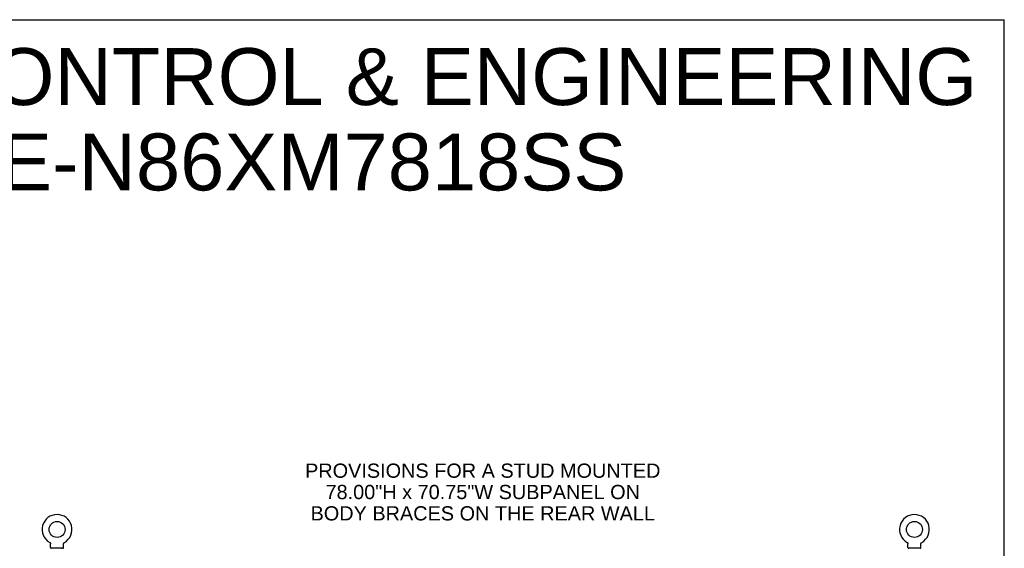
# Model space of a CAD drawing. Header units: inches. Extents: x 0 to 278, y 0 to 180.
# Tile 76 of 76: x 193 to 278, y 134 to 180. Entities that reach past the tile are written whole.
import ezdxf

# ---------------------------------------------------------------- set-up
doc = ezdxf.new("R2010")
doc.units = ezdxf.units.IN
doc.header["$LTSCALE"] = 15.310625
doc.header["$MEASUREMENT"] = 0
doc.linetypes.add('HIDDEN', pattern=[0.2, 0.1, -0.1])
doc.layers.get('0').update_dxf_attribs({"linetype": 'CONTINUOUS'})
doc.layers.add('DEFAULT_2', color=8, linetype='HIDDEN')
doc.layers.add('DIMENSIONS', color=7, linetype='CONTINUOUS')
doc.styles.get("Standard").update_dxf_attribs({"font": 'arial.ttf'})

msp = doc.modelspace()

# ---------------------------------------------------------------- linework, layer by layer
at = {"color": 7, "linetype": 'Continuous'}
for p, q in [((0, 180.125), (278.375, 180.125)), ((278.375, 0), (278.375, 180.125)), ((195.938, 134.994), (195.938, 134.994)), ((195.938, 134.994), (195.942, 134.991)), ((195.94, 134.992), (195.939, 134.993)), ((195.942, 134.991), (195.946, 134.988)), ((195.946, 134.988), (195.95, 134.985)), ((195.95, 134.985), (195.955, 134.982)), ((195.954, 134.982), (195.958, 134.979)), ((195.958, 134.979), (195.962, 134.976)), ((195.962, 134.976), (195.966, 134.972)), ((195.966, 134.973), (195.97, 134.969)), ((195.97, 134.969), (195.973, 134.965)), ((195.973, 134.965), (195.976, 134.961)), ((195.976, 134.962), (195.98, 134.957)), ((195.98, 134.958), (195.983, 134.953)), ((195.983, 134.954), (195.986, 134.949)), ((195.986, 134.949), (195.988, 134.945)), ((195.988, 134.945), (195.991, 134.941)), ((195.991, 134.941), (195.994, 134.936)), ((195.993, 134.936), (195.996, 134.932)), ((195.996, 134.932), (195.998, 134.927)), ((195.998, 134.927), (196, 134.922)), ((196, 134.923), (196.002, 134.918)), ((196.002, 134.918), (196.003, 134.913)), ((196.003, 134.913), (196.005, 134.908)), ((196.005, 134.908), (196.006, 134.903)), ((196.006, 134.903), (196.007, 134.898)), ((196.007, 134.898), (196.008, 134.893)), ((196.008, 134.893), (196.009, 134.888)), ((196.009, 134.888), (196.01, 134.883)), ((196.01, 134.873), (196.01, 134.869)), ((196.01, 134.554), (196.01, 134.869)), ((196.073, 134.485), (196.073, 134.455)), ((197.073, 134.485), (196.073, 134.485)), ((197.073, 134.485), (197.073, 134.455)), ((197.135, 134.554), (197.135, 134.869)), ((197.136, 134.883), (197.137, 134.888)), ((197.136, 134.878), (197.136, 134.883)), ((197.137, 134.888), (197.138, 134.893)), ((197.138, 134.898), (197.14, 134.903)), ((197.138, 134.893), (197.138, 134.898)), ((197.14, 134.903), (197.141, 134.908)), ((197.141, 134.908), (197.142, 134.913)), ((197.142, 134.913), (197.144, 134.918)), ((197.144, 134.918), (197.146, 134.923)), ((197.146, 134.922), (197.148, 134.927)), ((197.148, 134.927), (197.15, 134.932)), ((197.15, 134.932), (197.152, 134.936)), ((197.152, 134.936), (197.155, 134.941)), ((197.155, 134.941), (197.157, 134.945)), ((197.157, 134.945), (197.16, 134.949)), ((197.16, 134.949), (197.163, 134.954)), ((197.163, 134.953), (197.166, 134.958)), ((197.166, 134.957), (197.169, 134.962)), ((197.169, 134.961), (197.173, 134.965)), ((197.173, 134.965), (197.176, 134.969)), ((197.176, 134.969), (197.18, 134.973)), ((197.18, 134.972), (197.184, 134.976)), ((197.183, 134.976), (197.187, 134.979)), ((197.187, 134.979), (197.191, 134.982)), ((197.191, 134.982), (197.195, 134.985)), ((197.195, 134.985), (197.2, 134.988)), ((197.2, 134.988), (197.204, 134.991)), ((197.2, 134.988), (197.201, 134.989)), ((197.204, 134.991), (197.208, 134.994)), ((197.207, 134.993), (197.205, 134.992)), ((269.98, 134.994), (269.98, 134.994)), ((269.98, 134.994), (269.984, 134.991)), ((269.982, 134.992), (269.981, 134.993)), ((269.984, 134.991), (269.988, 134.988)), ((269.988, 134.988), (269.992, 134.985)), ((269.992, 134.985), (269.997, 134.982)), ((269.996, 134.982), (270, 134.979)), ((270, 134.979), (270.004, 134.976)), ((270.004, 134.976), (270.008, 134.972)), ((270.008, 134.973), (270.012, 134.969)), ((270.012, 134.969), (270.015, 134.965)), ((270.015, 134.965), (270.018, 134.961)), ((270.018, 134.962), (270.022, 134.957)), ((270.022, 134.958), (270.025, 134.953)), ((270.025, 134.954), (270.028, 134.949)), ((270.028, 134.949), (270.03, 134.945)), ((270.03, 134.945), (270.033, 134.941)), ((270.033, 134.941), (270.036, 134.936)), ((270.035, 134.936), (270.038, 134.932)), ((270.038, 134.932), (270.04, 134.927)), ((270.04, 134.927), (270.042, 134.922)), ((270.042, 134.923), (270.044, 134.918)), ((270.044, 134.918), (270.045, 134.913)), ((270.045, 134.913), (270.047, 134.908)), ((270.047, 134.908), (270.048, 134.903)), ((270.048, 134.903), (270.049, 134.898)), ((270.049, 134.898), (270.05, 134.893)), ((270.05, 134.893), (270.051, 134.888)), ((270.051, 134.888), (270.052, 134.883)), ((270.052, 134.873), (270.052, 134.869)), ((270.052, 134.554), (270.052, 134.869)), ((270.115, 134.485), (270.115, 134.455)), ((271.115, 134.485), (270.115, 134.485)), ((271.115, 134.485), (271.115, 134.455)), ((271.177, 134.554), (271.177, 134.869)), ((271.178, 134.883), (271.179, 134.888)), ((271.178, 134.878), (271.178, 134.883)), ((271.179, 134.888), (271.18, 134.893)), ((271.18, 134.898), (271.182, 134.903)), ((271.18, 134.893), (271.18, 134.898)), ((271.182, 134.903), (271.183, 134.908)), ((271.183, 134.908), (271.184, 134.913)), ((271.184, 134.913), (271.186, 134.918)), ((271.186, 134.918), (271.188, 134.923)), ((271.19, 134.927), (271.192, 134.932)), ((271.192, 134.932), (271.194, 134.936)), ((271.194, 134.936), (271.197, 134.941)), ((271.197, 134.941), (271.199, 134.945)), ((271.199, 134.945), (271.202, 134.949)), ((271.202, 134.949), (271.205, 134.954)), ((271.205, 134.953), (271.208, 134.958)), ((271.208, 134.957), (271.211, 134.962)), ((271.211, 134.961), (271.215, 134.965)), ((271.218, 134.969), (271.222, 134.972)), ((271.225, 134.976), (271.229, 134.979)), ((271.233, 134.982), (271.237, 134.985)), ((271.237, 134.985), (271.242, 134.988)), ((271.242, 134.988), (271.246, 134.991)), ((271.242, 134.988), (271.243, 134.989)), ((271.246, 134.991), (271.25, 134.994)), ((271.249, 134.993), (271.247, 134.992))]:
    msp.add_line(p, q, dxfattribs=at)
for points in [[(196.01, 134.883), (196.01, 134.878), (196.01, 134.873)], [(197.135, 134.869), (197.135, 134.873), (197.136, 134.878)], [(197.135, 134.869), (197.135, 134.873), (197.136, 134.878)], [(270.052, 134.883), (270.052, 134.878), (270.052, 134.873)], [(271.177, 134.869), (271.177, 134.873), (271.178, 134.878)], [(271.177, 134.869), (271.177, 134.873), (271.178, 134.878)], [(271.188, 134.922), (271.19, 134.927), (271.192, 134.932)], [(271.215, 134.965), (271.218, 134.969), (271.222, 134.973)], [(271.222, 134.972), (271.226, 134.976), (271.229, 134.979)], [(271.229, 134.979), (271.233, 134.982), (271.237, 134.985)]]:
    msp.add_lwpolyline(points, dxfattribs=at)
for centre in [(196.573, 136.113), (270.615, 136.113)]:
    msp.add_circle(centre, 0.688, dxfattribs=at)
for centre, radius, start, end in [((196.573, 136.113), 1.288, 299.50527, 240.49473), ((270.615, 136.113), 1.288, 299.50527, 240.49473), ((196.079, 134.554), 0.069, 180, 265), ((197.066, 134.554), 0.069, 275, 360), ((270.121, 134.554), 0.069, 180, 265), ((271.108, 134.554), 0.069, 275, 360)]:
    msp.add_arc(centre, radius, start, end, dxfattribs=at)
at = {"layer": 'DEFAULT_2', "color": 8, "linetype": 'HIDDEN'}
for p, q in [((195.938, 134.994), (195.938, 134.994)), ((195.945, 134.989), (195.946, 134.988)), ((196.17, 134.485), (196.17, 134.455)), ((196.976, 134.485), (196.976, 134.455)), ((197.208, 134.994), (197.208, 134.994)), ((269.98, 134.994), (269.98, 134.994)), ((269.987, 134.989), (269.988, 134.988)), ((270.212, 134.485), (270.212, 134.455)), ((271.018, 134.485), (271.018, 134.455)), ((271.25, 134.994), (271.25, 134.994))]:
    msp.add_line(p, q, dxfattribs=at)
for centre, radius, start, end in [((196.079, 134.554), 0.069, 265, 270), ((196.198, 134.475), 0.01, 0, 90), ((196.948, 134.475), 0.01, 90, 180), ((197.066, 134.554), 0.069, 270, 275), ((270.121, 134.554), 0.069, 265, 270), ((270.24, 134.475), 0.01, 0, 90), ((270.99, 134.475), 0.01, 90, 180), ((271.108, 134.554), 0.069, 270, 275)]:
    msp.add_arc(centre, radius, start, end, dxfattribs=at)

# ---------------------------------------------------------------- texts
at = {"layer": 'DIMENSIONS', "color": 2, "linetype": 'Continuous', "attachment_point": 2, "line_spacing_factor": 0.9}
for s, insert, char_height, width in [('SAGINAW CONTROL & ENGINEERING\\PSCE-N86XM7818SS', (213.883, 177.668), 4.9125, 124.07258), ('PROVISIONS FOR A STUD MOUNTED\\P78.00"H x 70.75"W SUBPANEL ON\\PBODY BRACES ON THE REAR WALL', (233.334, 141.803), 1.22812, 30.63008)]:
    msp.add_mtext(s, dxfattribs=dict(at, insert=insert, char_height=char_height, width=width))

doc.saveas('drawing.dxf')
